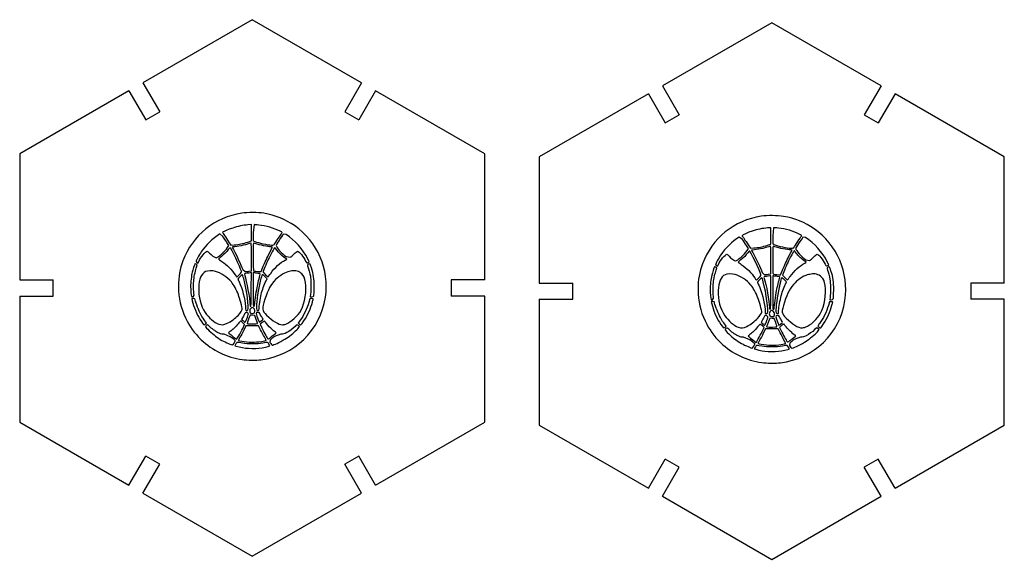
# Model space of a CAD drawing. Header units: millimetres. Extents: x 0 to 278, y 0 to 166.
# Tile 3 of 3: x 131 to 278, y 85 to 166. Entities that reach past the tile are written whole.
import ezdxf

# ---------------------------------------------------------------- set-up
doc = ezdxf.new("R2010")
doc.units = ezdxf.units.MM

msp = doc.modelspace()

# ---------------------------------------------------------------- linework, layer by layer
at = {"color": 7, "linetype": 'Continuous', "lineweight": 25}
for p, q in [((165.67, 165.74), (149.39, 156.34)), ((181.95, 156.34), (165.67, 165.74)), ((243.07, 165.28), (226.79, 155.88)), ((259.35, 155.88), (243.07, 165.28)), ((149.39, 156.34), (151.89, 152.01)), ((181.95, 156.34), (179.45, 152.01)), ((226.79, 155.88), (229.29, 151.55)), ((259.35, 155.88), (256.85, 151.55)), ((147.31, 155.14), (131.03, 145.74)), ((147.31, 155.14), (149.81, 150.81)), ((184.03, 155.14), (181.53, 150.81)), ((200.31, 145.74), (184.03, 155.14)), ((224.71, 154.68), (208.43, 145.28)), ((224.71, 154.68), (227.21, 150.35)), ((261.43, 154.68), (258.93, 150.35)), ((277.71, 145.28), (261.43, 154.68)), ((149.81, 150.81), (151.89, 152.01)), ((179.45, 152.01), (181.53, 150.81)), ((227.21, 150.35), (229.29, 151.55)), ((256.85, 151.55), (258.93, 150.35)), ((131.03, 145.74), (131.03, 126.94)), ((200.31, 126.94), (200.31, 145.74)), ((208.43, 145.28), (208.43, 126.48)), ((277.71, 126.48), (277.71, 145.28)), ((165.55, 135.19), (165.04, 135.15)), ((165.55, 132.75), (165.55, 135.19)), ((165.94, 135.18), (165.82, 133.98)), ((161.3, 133.43), (160.83, 133.79)), ((165.82, 133.98), (165.82, 132.78)), ((170.71, 133.71), (170.31, 133.76)), ((242.94, 134.73), (242.44, 134.69)), ((242.94, 132.29), (242.94, 134.73)), ((243.34, 134.72), (243.21, 133.52)), ((243.21, 133.52), (243.21, 132.32)), ((162.19, 132.08), (161.91, 132.53)), ((161.99, 131.77), (162.19, 132.08)), ((162.16, 132.63), (162.48, 132.13)), ((162.48, 132.13), (163, 132.16)), ((165.02, 132.58), (165.55, 132.75)), ((165.82, 132.78), (166.05, 132.68)), ((238.69, 132.97), (238.23, 133.33)), ((239.59, 131.62), (239.3, 132.07)), ((239.55, 132.17), (239.88, 131.67)), ((242.41, 132.12), (242.94, 132.29)), ((243.21, 132.32), (243.45, 132.22)), ((248.1, 133.25), (247.71, 133.3)), ((239.38, 131.31), (239.59, 131.62)), ((239.88, 131.67), (240.39, 131.7)), ((165.55, 128.29), (165.55, 130.39)), ((170.81, 130.02), (170.44, 130.3)), ((170.58, 129.91), (170.81, 130.02)), ((170.75, 130.41), (171.32, 130.31)), ((174.17, 129.64), (173.95, 130.09)), ((174.01, 129.56), (174.17, 129.64)), ((242.94, 127.84), (242.94, 129.93)), ((248.2, 129.57), (247.84, 129.84)), ((247.97, 129.45), (248.2, 129.57)), ((248.14, 129.95), (248.71, 129.85)), ((251.56, 129.18), (251.34, 129.63)), ((251.4, 129.1), (251.56, 129.18)), ((164.25, 128.51), (164.61, 128.18)), ((165.2, 128.23), (165.55, 128.29)), ((165.55, 128.03), (165.37, 127.99)), ((165.53, 125.54), (165.55, 128.03)), ((165.99, 127.99), (165.82, 128.03)), ((165.82, 128.03), (165.82, 125.56)), ((166.69, 128.18), (167, 128.18)), ((167, 128.18), (167.26, 128.84)), ((241.64, 128.06), (242.01, 127.72)), ((242.6, 127.78), (242.94, 127.84)), ((244.09, 127.72), (244.39, 127.72)), ((244.39, 127.72), (244.65, 128.38)), ((131.03, 126.94), (136.03, 126.94)), ((136.03, 124.54), (136.03, 126.94)), ((167.88, 127.09), (167.53, 127.44)), ((167.73, 126.78), (167.88, 127.09)), ((200.31, 126.94), (195.31, 126.94)), ((195.31, 126.94), (195.31, 124.54)), ((208.43, 126.48), (213.43, 126.48)), ((213.43, 124.08), (213.43, 126.48)), ((242.94, 127.57), (242.77, 127.53)), ((242.93, 125.08), (242.94, 127.57)), ((243.39, 127.53), (243.21, 127.57)), ((243.21, 127.57), (243.21, 125.1)), ((245.28, 126.63), (244.92, 126.98)), ((245.12, 126.32), (245.28, 126.63)), ((277.71, 126.48), (272.71, 126.48)), ((272.71, 126.48), (272.71, 124.08)), ((156.85, 124.43), (157.01, 124.69)), ((174.37, 124.82), (174.32, 124.43)), ((131.03, 124.54), (131.03, 105.74)), ((131.03, 124.54), (136.03, 124.54)), ((156.9, 124.16), (156.66, 124.16)), ((156.66, 124.16), (156.74, 123.82)), ((174.26, 124.13), (174.1, 123.59)), ((174.52, 124.15), (174.26, 124.13)), ((174.32, 124.43), (174.55, 124.43)), ((200.31, 124.54), (195.31, 124.54)), ((200.31, 105.74), (200.31, 124.54)), ((208.43, 124.08), (208.43, 105.28)), ((208.43, 124.08), (213.43, 124.08)), ((234.3, 123.7), (234.06, 123.7)), ((234.06, 123.7), (234.13, 123.36)), ((234.25, 123.97), (234.4, 124.23)), ((251.65, 123.67), (251.5, 123.13)), ((251.91, 123.69), (251.65, 123.67)), ((251.76, 124.36), (251.72, 123.97)), ((251.72, 123.97), (251.94, 123.97)), ((277.71, 124.08), (272.71, 124.08)), ((277.71, 105.28), (277.71, 124.08)), ((165.1, 121.89), (164.88, 122.09)), ((158.86, 120.5), (158.52, 120.99)), ((158.71, 120.38), (158.86, 120.5)), ((164.35, 121.52), (164.07, 121.04)), ((164.07, 121.04), (164.22, 120.93)), ((164.25, 119.72), (164.54, 120.31)), ((164.54, 120.31), (164.27, 120.55)), ((166.04, 121.63), (165.73, 121.67)), ((166.26, 121.04), (166.04, 121.63)), ((167.08, 120.53), (166.84, 120.33)), ((166.84, 120.33), (167.08, 119.81)), ((236.26, 120.04), (235.91, 120.53)), ((241.74, 121.07), (241.47, 120.58)), ((241.47, 120.58), (241.62, 120.47)), ((242.49, 121.43), (242.27, 121.63)), ((243.44, 121.17), (243.12, 121.21)), ((243.66, 120.58), (243.44, 121.17)), ((162.4, 118.47), (161.48, 118.86)), ((164.73, 120.1), (164.42, 119.46)), ((166.63, 120.11), (164.73, 120.1)), ((166.92, 119.52), (166.63, 120.11)), ((169.94, 118.86), (168.99, 118.5)), ((172.73, 119.99), (172.57, 120.12)), ((172.58, 119.8), (172.73, 119.99)), ((236.11, 119.92), (236.26, 120.04)), ((241.65, 119.26), (241.94, 119.85)), ((241.94, 119.85), (241.67, 120.09)), ((242.13, 119.64), (241.81, 119)), ((244.03, 119.65), (242.13, 119.64)), ((244.32, 119.06), (244.03, 119.65)), ((244.47, 120.07), (244.24, 119.87)), ((244.24, 119.87), (244.48, 119.35)), ((250.12, 119.53), (249.96, 119.66)), ((249.98, 119.34), (250.12, 119.53)), ((168.34, 117.97), (168.31, 117.63)), ((239.8, 118.01), (238.88, 118.4)), ((245.74, 117.51), (245.71, 117.17)), ((247.33, 118.41), (246.38, 118.04)), ((131.03, 105.74), (147.31, 96.34)), ((184.03, 96.34), (200.31, 105.74)), ((208.43, 105.28), (224.71, 95.88)), ((261.43, 95.88), (277.71, 105.28)), ((147.31, 96.34), (149.81, 100.67)), ((151.89, 99.47), (149.81, 100.67)), ((181.53, 100.67), (179.45, 99.47)), ((184.03, 96.34), (181.53, 100.67)), ((224.71, 95.88), (227.21, 100.21)), ((229.29, 99.01), (227.21, 100.21)), ((258.93, 100.21), (256.85, 99.01)), ((261.43, 95.88), (258.93, 100.21)), ((149.39, 95.14), (151.89, 99.47)), ((181.95, 95.14), (179.45, 99.47)), ((226.79, 94.68), (229.29, 99.01)), ((259.35, 94.68), (256.85, 99.01)), ((149.39, 95.14), (165.67, 85.74)), ((165.67, 85.74), (181.95, 95.14)), ((226.79, 94.68), (243.07, 85.28)), ((243.07, 85.28), (259.35, 94.68))]:
    msp.add_line(p, q, dxfattribs=at)
at = {"color": 7, "linetype": 'Continuous', "lineweight": 25, "flags": 128}
for points in [[(164.22, 117.5), (163.75, 117.59), (163.54, 117.63)], [(241.61, 117.04), (241.15, 117.13), (240.93, 117.17)]]:
    msp.add_lwpolyline(points, dxfattribs=at)
at = {"color": 7, "linetype": 'Continuous', "lineweight": 25}
for points in [[(164.11, 136.89), (160.08, 136.29), (156.79, 133.61), (155.35, 129.78)], [(167.42, 136.87), (166.52, 137.02), (165.01, 137.03), (164.11, 136.89)], [(171.97, 135.03), (170.61, 135.97), (169.11, 136.58), (167.42, 136.87)], [(241.5, 136.43), (237.47, 135.83), (234.18, 133.15), (232.74, 129.32)], [(244.81, 136.41), (243.91, 136.56), (242.41, 136.57), (241.5, 136.43)], [(165.04, 135.15), (164.32, 135.1), (163.49, 134.93), (162.76, 134.68)], [(166.66, 135.12), (166.34, 135.15), (166.01, 135.18), (165.94, 135.18)], [(169.85, 134.19), (168.89, 134.68), (167.71, 135.02), (166.66, 135.12)], [(176.58, 124.35), (177.2, 128.5), (175.42, 132.63), (171.97, 135.03)], [(249.37, 134.57), (248.01, 135.51), (246.51, 136.12), (244.81, 136.41)], [(160.83, 133.79), (159.75, 133.1), (158.75, 132.13), (158.09, 131.14)], [(162.76, 134.68), (162.11, 134.47), (161.26, 134.08), (161.26, 133.99)], [(161.26, 133.99), (161.26, 133.97), (161.39, 133.77), (161.55, 133.54)], [(161.55, 133.54), (161.71, 133.32), (161.98, 132.91), (162.16, 132.63)], [(169, 132.29), (169.09, 132.45), (169.97, 133.76), (170.09, 133.93)], [(170.31, 133.76), (170.05, 133.43), (169.23, 132.16), (169.23, 132.08)], [(170.09, 133.93), (170.16, 134.02), (170.14, 134.05), (169.85, 134.19)], [(173.95, 130.09), (173.22, 131.54), (172.05, 132.85), (170.71, 133.71)], [(240.16, 134.22), (239.5, 134.01), (238.66, 133.62), (238.66, 133.53)], [(238.66, 133.53), (238.66, 133.51), (238.79, 133.31), (238.94, 133.09)], [(242.44, 134.69), (241.71, 134.64), (240.89, 134.47), (240.16, 134.22)], [(244.06, 134.66), (243.73, 134.69), (243.41, 134.72), (243.34, 134.72)], [(247.24, 133.73), (246.29, 134.22), (245.11, 134.56), (244.06, 134.66)], [(247.49, 133.47), (247.55, 133.56), (247.53, 133.59), (247.24, 133.73)], [(253.97, 123.89), (254.6, 128.04), (252.81, 132.17), (249.37, 134.57)], [(161.91, 132.53), (161.75, 132.78), (161.47, 133.18), (161.3, 133.43)], [(163, 132.16), (163.28, 132.18), (163.73, 132.24), (164, 132.3)], [(165.45, 132.44), (164.91, 132.21), (163.81, 131.96), (163.09, 131.89)], [(164, 132.3), (164.27, 132.36), (164.73, 132.49), (165.02, 132.58)], [(165.55, 130.39), (165.55, 132.36), (165.54, 132.47), (165.45, 132.44)], [(165.91, 132.44), (165.82, 132.47), (165.82, 132.36), (165.82, 130.41)], [(168.27, 131.89), (167.59, 131.95), (166.43, 132.22), (165.91, 132.44)], [(166.05, 132.68), (166.6, 132.44), (167.93, 132.15), (168.54, 132.14)], [(168.54, 132.14), (168.88, 132.14), (168.91, 132.15), (169, 132.29)], [(169.23, 132.08), (169.23, 131.81), (170.12, 130.83), (170.75, 130.41)], [(238.23, 133.33), (237.15, 132.64), (236.14, 131.67), (235.48, 130.68)], [(239.3, 132.07), (239.14, 132.32), (238.87, 132.72), (238.69, 132.97)], [(238.94, 133.09), (239.1, 132.86), (239.37, 132.45), (239.55, 132.17)], [(241.4, 131.84), (241.66, 131.9), (242.12, 132.03), (242.41, 132.12)], [(242.94, 129.93), (242.94, 131.9), (242.94, 132.01), (242.85, 131.98)], [(243.31, 131.98), (243.22, 132.01), (243.21, 131.9), (243.21, 129.95)], [(243.45, 132.22), (244, 131.98), (245.32, 131.69), (245.94, 131.68)], [(246.39, 131.83), (246.49, 131.99), (247.37, 133.3), (247.49, 133.47)], [(247.71, 133.3), (247.44, 132.97), (246.63, 131.71), (246.63, 131.62)], [(251.34, 129.63), (250.62, 131.08), (249.44, 132.39), (248.1, 133.25)], [(158.09, 131.14), (157.74, 130.61), (157.3, 129.81), (157.3, 129.69)], [(157.73, 129.7), (157.97, 130.29), (158.73, 131.22), (158.97, 131.22)], [(158.97, 131.22), (159.03, 131.22), (159.18, 131.09), (159.31, 130.94)], [(159.31, 130.94), (159.55, 130.65), (160.12, 130.24), (160.28, 130.24)], [(160.28, 130.24), (160.55, 130.24), (161.61, 131.19), (161.99, 131.77)], [(162.1, 131.46), (161.81, 131.06), (161.5, 130.75), (161.06, 130.4)], [(162.36, 131.73), (162.33, 131.73), (162.22, 131.61), (162.1, 131.46)], [(164.05, 128.23), (163.93, 128.75), (162.49, 131.73), (162.36, 131.73)], [(163.09, 131.89), (162.86, 131.87), (162.67, 131.84), (162.67, 131.82)], [(162.67, 131.82), (162.67, 131.81), (162.75, 131.65), (162.86, 131.47)], [(162.86, 131.47), (163.38, 130.51), (163.98, 129.25), (164.25, 128.51)], [(167.26, 128.84), (167.4, 129.21), (167.78, 130.03), (168.1, 130.67)], [(169.01, 131.76), (168.97, 131.76), (168.38, 130.67), (168.05, 129.97)], [(168.1, 130.67), (168.43, 131.31), (168.69, 131.84), (168.69, 131.84)], [(168.69, 131.84), (168.69, 131.85), (168.5, 131.87), (168.27, 131.89)], [(169.33, 131.39), (169.17, 131.59), (169.03, 131.76), (169.01, 131.76)], [(170.44, 130.3), (169.95, 130.68), (169.66, 130.96), (169.33, 131.39)], [(171.32, 130.31), (171.44, 130.37), (171.72, 130.6), (171.93, 130.82)], [(171.93, 130.82), (172.15, 131.04), (172.37, 131.22), (172.43, 131.22)], [(172.43, 131.22), (172.65, 131.22), (173.31, 130.41), (173.63, 129.73)], [(235.48, 130.68), (235.13, 130.15), (234.7, 129.35), (234.7, 129.23)], [(235.12, 129.24), (235.37, 129.83), (236.13, 130.76), (236.37, 130.76)], [(236.37, 130.76), (236.42, 130.76), (236.58, 130.63), (236.7, 130.48)], [(237.68, 129.78), (237.94, 129.78), (239, 130.73), (239.38, 131.31)], [(239.5, 131), (239.2, 130.6), (238.9, 130.3), (238.45, 129.94)], [(239.76, 131.27), (239.73, 131.27), (239.61, 131.15), (239.5, 131)], [(241.45, 127.77), (241.32, 128.29), (239.88, 131.27), (239.76, 131.27)], [(240.48, 131.43), (240.25, 131.41), (240.07, 131.38), (240.07, 131.36)], [(240.07, 131.36), (240.07, 131.35), (240.15, 131.19), (240.25, 131.01)], [(240.25, 131.01), (240.78, 130.05), (241.37, 128.79), (241.64, 128.06)], [(240.39, 131.7), (240.68, 131.72), (241.13, 131.78), (241.4, 131.84)], [(242.85, 131.98), (242.31, 131.75), (241.2, 131.5), (240.48, 131.43)], [(245.67, 131.43), (244.98, 131.49), (243.82, 131.76), (243.31, 131.98)], [(246.41, 131.3), (246.36, 131.3), (245.78, 130.21), (245.44, 129.51)], [(245.5, 130.21), (245.82, 130.85), (246.09, 131.38), (246.09, 131.38)], [(246.09, 131.38), (246.09, 131.39), (245.9, 131.41), (245.67, 131.43)], [(245.94, 131.68), (246.28, 131.68), (246.31, 131.69), (246.39, 131.83)], [(246.72, 130.93), (246.57, 131.13), (246.43, 131.3), (246.41, 131.3)], [(246.63, 131.62), (246.63, 131.35), (247.52, 130.37), (248.14, 129.95)], [(247.84, 129.84), (247.34, 130.22), (247.05, 130.5), (246.72, 130.93)], [(249.33, 130.36), (249.55, 130.58), (249.77, 130.76), (249.82, 130.76)], [(249.82, 130.76), (250.04, 130.76), (250.7, 129.95), (251.03, 129.28)], [(155.35, 129.78), (154.9, 128.58), (154.7, 127.4), (154.7, 125.97)], [(157.12, 129.33), (157.08, 129.25), (156.82, 128.42), (156.74, 128.09)], [(157.47, 129.12), (157.47, 129.21), (157.16, 129.39), (157.12, 129.33)], [(157.3, 129.69), (157.3, 129.61), (157.49, 129.43), (157.58, 129.43)], [(157.39, 128.84), (157.43, 128.95), (157.47, 129.08), (157.47, 129.12)], [(157.58, 129.43), (157.6, 129.43), (157.66, 129.55), (157.73, 129.7)], [(161.06, 130.4), (160.84, 130.22), (160.66, 130.06), (160.66, 130.05)], [(160.66, 130.05), (160.66, 130.03), (160.87, 129.87), (161.14, 129.7)], [(161.14, 129.7), (161.91, 129.19), (162.65, 128.44), (163.14, 127.69)], [(165.82, 130.41), (165.82, 129.11), (165.84, 128.33), (165.87, 128.31)], [(168.05, 129.97), (167.78, 129.41), (167.28, 128.2), (167.28, 128.12)], [(168.42, 127.92), (168.99, 128.73), (169.9, 129.56), (170.58, 129.91)], [(173.63, 129.73), (173.7, 129.59), (173.78, 129.48), (173.8, 129.48)], [(173.8, 129.48), (173.83, 129.48), (173.92, 129.52), (174.01, 129.56)], [(174.07, 129.29), (173.87, 129.19), (173.87, 129.19), (173.98, 128.87)], [(174.49, 128.74), (174.28, 129.4), (174.28, 129.4), (174.07, 129.29)], [(232.74, 129.32), (232.29, 128.12), (232.09, 126.94), (232.09, 125.51)], [(234.7, 129.23), (234.7, 129.15), (234.88, 128.98), (234.97, 128.97)], [(234.97, 128.97), (234.99, 128.97), (235.06, 129.09), (235.12, 129.24)], [(236.7, 130.48), (236.95, 130.19), (237.52, 129.78), (237.68, 129.78)], [(238.06, 129.59), (238.05, 129.57), (238.27, 129.41), (238.53, 129.24)], [(238.45, 129.94), (238.23, 129.76), (238.06, 129.6), (238.06, 129.59)], [(238.53, 129.24), (239.3, 128.73), (240.05, 127.98), (240.53, 127.23)], [(243.21, 129.95), (243.21, 128.65), (243.23, 127.87), (243.27, 127.85)], [(244.65, 128.38), (244.79, 128.75), (245.18, 129.57), (245.5, 130.21)], [(245.44, 129.51), (245.18, 128.95), (244.68, 127.75), (244.68, 127.67)], [(245.82, 127.47), (246.39, 128.27), (247.29, 129.1), (247.97, 129.45)], [(248.71, 129.85), (248.83, 129.91), (249.11, 130.15), (249.33, 130.36)], [(251.03, 129.28), (251.1, 129.13), (251.17, 129.02), (251.2, 129.02)], [(251.2, 129.02), (251.22, 129.02), (251.32, 129.06), (251.4, 129.1)], [(156.74, 128.09), (156.61, 127.59), (156.49, 126.54), (156.49, 125.96)], [(156.97, 126.97), (157.04, 127.56), (157.24, 128.47), (157.39, 128.84)], [(158.72, 128.18), (158.08, 127.85), (157.75, 127.08), (157.7, 125.83)], [(160.22, 128.21), (159.78, 128.32), (158.97, 128.31), (158.72, 128.18)], [(162.57, 126.63), (161.97, 127.33), (160.97, 128.01), (160.22, 128.21)], [(163.14, 127.69), (163.22, 127.55), (163.32, 127.42), (163.35, 127.4)], [(163.35, 127.4), (163.38, 127.38), (163.55, 127.51), (163.75, 127.72)], [(164.19, 127.73), (164.09, 127.69), (163.54, 127.13), (163.54, 127.07)], [(163.75, 127.72), (164.04, 128.03), (164.08, 128.11), (164.05, 128.23)], [(164.4, 127.13), (164.31, 127.47), (164.21, 127.74), (164.19, 127.73)], [(164.9, 127.93), (164.44, 127.88), (164.45, 127.89), (164.55, 127.62)], [(164.55, 127.62), (164.82, 126.85), (165.33, 124.06), (165.33, 123.33)], [(164.61, 128.18), (164.75, 128.18), (165.01, 128.2), (165.2, 128.23)], [(165.37, 127.99), (165.28, 127.97), (165.06, 127.94), (164.9, 127.93)], [(165.87, 128.31), (165.97, 128.25), (166.38, 128.19), (166.69, 128.18)], [(166.54, 127.92), (166.34, 127.94), (166.09, 127.97), (165.99, 127.99)], [(166.39, 125.8), (166.5, 126.38), (166.73, 127.3), (166.88, 127.8)], [(166.88, 127.8), (166.9, 127.87), (166.84, 127.89), (166.54, 127.92)], [(167.53, 127.44), (167.11, 127.86), (167.16, 127.92), (166.87, 126.75)], [(167.28, 128.12), (167.28, 128.05), (168.01, 127.36), (168.04, 127.4)], [(168.04, 127.4), (168.06, 127.42), (168.23, 127.66), (168.42, 127.92)], [(171.18, 128.2), (170.67, 128.14), (169.73, 127.57), (169.14, 126.98)], [(171.57, 128.28), (171.43, 128.25), (171.26, 128.21), (171.18, 128.2)], [(173.07, 127.83), (172.69, 128.22), (172.05, 128.41), (171.57, 128.28)], [(173.6, 126.58), (173.49, 127.23), (173.37, 127.53), (173.07, 127.83)], [(173.98, 128.87), (174.1, 128.55), (174.25, 127.95), (174.34, 127.5)], [(174.9, 125.89), (174.9, 127.18), (174.83, 127.71), (174.49, 128.74)], [(234.13, 127.63), (234.01, 127.13), (233.88, 126.08), (233.88, 125.5)], [(234.52, 128.87), (234.47, 128.79), (234.21, 127.96), (234.13, 127.63)], [(234.37, 126.51), (234.44, 127.1), (234.64, 128.01), (234.78, 128.38)], [(234.86, 128.67), (234.86, 128.75), (234.55, 128.93), (234.52, 128.87)], [(234.78, 128.38), (234.82, 128.49), (234.86, 128.62), (234.86, 128.67)], [(236.12, 127.72), (235.48, 127.39), (235.14, 126.62), (235.09, 125.37)], [(237.62, 127.75), (237.18, 127.86), (236.37, 127.85), (236.12, 127.72)], [(239.96, 126.17), (239.36, 126.88), (238.36, 127.55), (237.62, 127.75)], [(241.14, 127.26), (241.43, 127.57), (241.48, 127.65), (241.45, 127.77)], [(242.01, 127.72), (242.14, 127.72), (242.41, 127.74), (242.6, 127.78)], [(243.27, 127.85), (243.36, 127.79), (243.77, 127.73), (244.09, 127.72)], [(244.68, 127.67), (244.68, 127.59), (245.4, 126.9), (245.44, 126.94)], [(248.57, 127.74), (248.07, 127.68), (247.12, 127.11), (246.53, 126.52)], [(248.96, 127.82), (248.83, 127.79), (248.65, 127.75), (248.57, 127.74)], [(250.47, 127.37), (250.09, 127.76), (249.45, 127.96), (248.96, 127.82)], [(251.46, 128.83), (251.27, 128.73), (251.27, 128.73), (251.38, 128.41)], [(251.38, 128.41), (251.49, 128.09), (251.65, 127.49), (251.73, 127.04)], [(251.89, 128.28), (251.67, 128.94), (251.67, 128.94), (251.46, 128.83)], [(252.29, 125.44), (252.3, 126.72), (252.22, 127.25), (251.89, 128.28)], [(157.01, 124.69), (156.93, 125.29), (156.91, 126.41), (156.97, 126.97)], [(163.62, 124.71), (163.33, 125.46), (162.91, 126.23), (162.57, 126.63)], [(163.54, 127.07), (163.54, 127.04), (163.62, 126.84), (163.73, 126.63)], [(163.73, 126.63), (164.18, 125.7), (164.6, 124.08), (164.66, 122.98)], [(165.01, 122.46), (165.22, 122.71), (164.86, 125.45), (164.4, 127.13)], [(166.87, 126.75), (166.59, 125.57), (166.31, 123.76), (166.29, 122.95)], [(167.01, 124.79), (167.17, 125.45), (167.44, 126.21), (167.73, 126.78)], [(169.14, 126.98), (168.47, 126.31), (168, 125.46), (167.56, 124.08)], [(172.94, 122.42), (173.53, 123.52), (173.82, 125.31), (173.6, 126.58)], [(174.34, 127.5), (174.42, 127.06), (174.44, 125.42), (174.37, 124.82)], [(234.4, 124.23), (234.32, 124.83), (234.3, 125.95), (234.37, 126.51)], [(241.01, 124.25), (240.73, 125), (240.3, 125.77), (239.96, 126.17)], [(240.53, 127.23), (240.62, 127.09), (240.71, 126.96), (240.74, 126.94)], [(240.74, 126.94), (240.78, 126.92), (240.94, 127.05), (241.14, 127.26)], [(241.58, 127.27), (241.49, 127.24), (240.93, 126.67), (240.93, 126.61)], [(240.93, 126.61), (240.93, 126.58), (241.02, 126.38), (241.12, 126.17)], [(241.12, 126.17), (241.58, 125.24), (241.99, 123.62), (242.06, 122.52)], [(241.79, 126.67), (241.7, 127.01), (241.61, 127.28), (241.58, 127.27)], [(242.41, 122), (242.62, 122.25), (242.26, 124.99), (241.79, 126.67)], [(242.29, 127.47), (241.84, 127.42), (241.85, 127.43), (241.94, 127.16)], [(241.94, 127.16), (242.22, 126.39), (242.72, 123.6), (242.72, 122.87)], [(242.77, 127.53), (242.67, 127.51), (242.46, 127.48), (242.29, 127.47)], [(243.93, 127.46), (243.73, 127.48), (243.49, 127.51), (243.39, 127.53)], [(244.27, 126.29), (243.98, 125.11), (243.7, 123.31), (243.69, 122.49)], [(243.79, 125.34), (243.9, 125.92), (244.12, 126.84), (244.27, 127.34)], [(244.27, 127.34), (244.29, 127.41), (244.24, 127.43), (243.93, 127.46)], [(244.92, 126.98), (244.5, 127.4), (244.56, 127.46), (244.27, 126.29)], [(244.41, 124.33), (244.56, 125), (244.83, 125.75), (245.12, 126.32)], [(246.53, 126.52), (245.86, 125.85), (245.4, 125), (244.95, 123.62)], [(245.44, 126.94), (245.46, 126.96), (245.63, 127.2), (245.82, 127.47)], [(251, 126.12), (250.89, 126.78), (250.76, 127.08), (250.47, 127.37)], [(251.73, 127.04), (251.81, 126.6), (251.83, 124.96), (251.76, 124.36)], [(154.7, 125.97), (154.7, 124.17), (155, 122.82), (155.74, 121.28)], [(156.49, 125.96), (156.49, 125.42), (156.57, 124.58), (156.63, 124.48)], [(157.7, 125.83), (157.64, 124.4), (157.98, 123.1), (158.68, 122.07)], [(164.19, 122.6), (164.19, 122.8), (163.81, 124.23), (163.62, 124.71)], [(165.37, 123.05), (165.5, 122.91), (165.52, 123.16), (165.53, 125.54)], [(165.82, 125.56), (165.82, 124.2), (165.83, 123.07), (165.85, 123.05)], [(166.03, 123.19), (166.03, 123.51), (166.25, 125.05), (166.39, 125.8)], [(166.69, 122.64), (166.69, 123.05), (166.84, 124.06), (167.01, 124.79)], [(174.83, 124.58), (174.87, 124.67), (174.89, 125.16), (174.9, 125.89)], [(232.09, 125.51), (232.1, 123.71), (232.4, 122.36), (233.13, 120.82)], [(233.88, 125.5), (233.88, 124.96), (233.96, 124.12), (234.02, 124.02)], [(235.09, 125.37), (235.04, 123.94), (235.37, 122.64), (236.07, 121.61)], [(242.76, 122.59), (242.9, 122.46), (242.91, 122.7), (242.93, 125.08)], [(243.21, 125.1), (243.21, 123.74), (243.23, 122.61), (243.25, 122.59)], [(243.43, 122.73), (243.43, 123.05), (243.64, 124.6), (243.79, 125.34)], [(250.33, 121.96), (250.93, 123.06), (251.22, 124.85), (251, 126.12)], [(252.23, 124.12), (252.27, 124.21), (252.29, 124.7), (252.29, 125.44)], [(156.63, 124.48), (156.64, 124.45), (156.75, 124.43), (156.85, 124.43)], [(156.74, 123.82), (156.93, 122.98), (157.42, 121.81), (157.88, 121.08)], [(157.14, 124.07), (157.14, 124.14), (157.08, 124.16), (156.9, 124.16)], [(157.88, 122.07), (157.6, 122.62), (157.14, 123.88), (157.14, 124.07)], [(165.33, 123.33), (165.33, 123.2), (165.35, 123.07), (165.37, 123.05)], [(166.96, 115.04), (171.95, 115.66), (175.84, 119.42), (176.58, 124.35)], [(167.56, 124.08), (167.09, 122.62), (167.11, 122.38), (167.81, 121.7)], [(174.1, 123.59), (173.84, 122.66), (173.32, 121.6), (172.81, 120.92)], [(173.38, 120.84), (173.95, 121.71), (174.4, 122.7), (174.63, 123.62)], [(174.75, 124.07), (174.77, 124.15), (174.75, 124.16), (174.52, 124.15)], [(174.55, 124.43), (174.74, 124.43), (174.78, 124.45), (174.83, 124.58)], [(174.63, 123.62), (174.68, 123.81), (174.73, 124.01), (174.75, 124.07)], [(234.02, 124.02), (234.04, 123.99), (234.14, 123.97), (234.25, 123.97)], [(234.13, 123.36), (234.32, 122.52), (234.81, 121.35), (235.28, 120.62)], [(234.53, 123.62), (234.53, 123.68), (234.47, 123.7), (234.3, 123.7)], [(235.27, 121.61), (235, 122.16), (234.53, 123.42), (234.53, 123.62)], [(241.58, 122.14), (241.59, 122.34), (241.2, 123.77), (241.01, 124.25)], [(244.08, 122.18), (244.08, 122.59), (244.23, 123.6), (244.41, 124.33)], [(244.35, 114.58), (249.34, 115.2), (253.23, 118.96), (253.97, 123.89)], [(244.95, 123.62), (244.48, 122.16), (244.51, 121.92), (245.21, 121.24)], [(252.14, 123.61), (252.17, 123.69), (252.14, 123.7), (251.91, 123.69)], [(251.94, 123.97), (252.13, 123.97), (252.17, 123.99), (252.23, 124.12)], [(252.03, 123.16), (252.07, 123.35), (252.13, 123.55), (252.14, 123.61)], [(158.52, 120.99), (158.33, 121.25), (158.04, 121.74), (157.88, 122.07)], [(158.68, 122.07), (159.17, 121.33), (160.05, 120.58), (160.68, 120.36)], [(163.56, 121.66), (163.92, 122.05), (164.19, 122.45), (164.19, 122.6)], [(164.62, 122.05), (164.62, 122.03), (164.5, 121.79), (164.35, 121.52)], [(164.88, 122.09), (164.74, 122.09), (164.62, 122.07), (164.62, 122.05)], [(164.66, 122.98), (164.69, 122.39), (164.7, 122.37), (164.82, 122.37)], [(164.82, 122.37), (164.88, 122.37), (164.97, 122.41), (165.01, 122.46)], [(164.87, 121.16), (164.98, 121.45), (165.08, 121.78), (165.1, 121.89)], [(165.5, 122.75), (165.33, 122.63), (165.27, 122.43), (165.31, 122.18)], [(165.31, 122.18), (165.36, 121.97), (165.54, 121.9), (165.86, 121.96)], [(165.8, 122.79), (165.67, 122.85), (165.64, 122.85), (165.5, 122.75)], [(166.06, 122.21), (166.11, 122.47), (166.01, 122.69), (165.8, 122.79)], [(165.85, 123.05), (165.95, 122.96), (166.03, 123.03), (166.03, 123.19)], [(165.86, 121.96), (166, 121.99), (166.03, 122.03), (166.06, 122.21)], [(166.52, 122.09), (166.17, 122.09), (166.18, 122.03), (166.61, 120.89)], [(166.29, 122.95), (166.29, 122.5), (166.34, 122.37), (166.56, 122.37)], [(166.82, 121.91), (166.75, 122.08), (166.72, 122.09), (166.52, 122.09)], [(166.56, 122.37), (166.68, 122.37), (166.69, 122.39), (166.69, 122.64)], [(167.09, 121.43), (166.98, 121.59), (166.86, 121.81), (166.82, 121.91)], [(170.67, 120.36), (171.47, 120.66), (172.48, 121.58), (172.94, 122.42)], [(240.95, 121.2), (241.31, 121.59), (241.58, 121.99), (241.58, 122.14)], [(242.06, 122.52), (242.09, 121.93), (242.1, 121.91), (242.21, 121.91)], [(242.21, 121.91), (242.28, 121.91), (242.36, 121.95), (242.41, 122)], [(242.89, 122.29), (242.73, 122.17), (242.66, 121.97), (242.71, 121.73)], [(242.72, 122.87), (242.72, 122.74), (242.74, 122.61), (242.76, 122.59)], [(243.2, 122.33), (243.07, 122.39), (243.03, 122.39), (242.89, 122.29)], [(243.46, 121.75), (243.5, 122.01), (243.4, 122.23), (243.2, 122.33)], [(243.25, 122.59), (243.34, 122.5), (243.43, 122.57), (243.43, 122.73)], [(243.26, 121.51), (243.4, 121.53), (243.43, 121.57), (243.46, 121.75)], [(243.69, 122.49), (243.68, 122.04), (243.74, 121.91), (243.95, 121.91)], [(243.95, 121.91), (244.07, 121.91), (244.08, 121.93), (244.08, 122.18)], [(248.06, 119.9), (248.87, 120.2), (249.88, 121.12), (250.33, 121.96)], [(251.5, 123.13), (251.23, 122.2), (250.72, 121.14), (250.2, 120.46)], [(250.78, 120.38), (251.35, 121.25), (251.79, 122.24), (252.03, 123.16)], [(155.74, 121.28), (156.37, 119.95), (157.01, 119.06), (158.07, 118.03)], [(157.88, 121.08), (158.17, 120.63), (158.46, 120.25), (158.51, 120.25)], [(158.51, 120.25), (158.54, 120.25), (158.63, 120.31), (158.71, 120.38)], [(160.68, 120.36), (161.15, 120.19), (161.45, 120.21), (161.96, 120.47)], [(161.96, 120.47), (162.52, 120.75), (163.16, 121.22), (163.56, 121.66)], [(163.56, 120.4), (163.18, 119.92), (162.8, 119.55), (162.4, 119.25)], [(163.94, 120.79), (163.91, 120.79), (163.73, 120.61), (163.56, 120.4)], [(164.27, 120.55), (164.12, 120.68), (163.97, 120.79), (163.94, 120.79)], [(164.22, 120.93), (164.31, 120.87), (164.41, 120.78), (164.46, 120.72)], [(164.46, 120.72), (164.5, 120.67), (164.57, 120.63), (164.6, 120.63)], [(164.6, 120.63), (164.64, 120.63), (164.76, 120.87), (164.87, 121.16)], [(165.38, 121.67), (165.34, 121.63), (164.9, 120.51), (164.9, 120.45)], [(164.9, 120.45), (164.9, 120.43), (164.95, 120.41), (165.02, 120.39)], [(165.02, 120.39), (165.2, 120.35), (166.4, 120.38), (166.44, 120.42)], [(165.73, 121.67), (165.56, 121.69), (165.4, 121.69), (165.38, 121.67)], [(166.44, 120.42), (166.46, 120.44), (166.38, 120.72), (166.26, 121.04)], [(166.61, 120.89), (166.66, 120.74), (166.72, 120.63), (166.73, 120.63)], [(166.73, 120.63), (166.73, 120.63), (166.86, 120.72), (167.01, 120.83)], [(167.01, 120.83), (167.16, 120.94), (167.28, 121.06), (167.28, 121.09)], [(167.52, 120.78), (167.49, 120.83), (167.29, 120.72), (167.08, 120.53)], [(167.28, 121.09), (167.28, 121.12), (167.19, 121.28), (167.09, 121.43)], [(168.97, 119.26), (168.64, 119.48), (167.74, 120.42), (167.52, 120.78)], [(167.81, 121.7), (168.74, 120.79), (169.59, 120.26), (170.17, 120.25)], [(170.17, 120.25), (170.28, 120.25), (170.5, 120.3), (170.67, 120.36)], [(172.81, 120.92), (172.66, 120.73), (172.54, 120.55), (172.54, 120.52)], [(172.54, 120.52), (172.54, 120.49), (172.62, 120.41), (172.72, 120.34)], [(172.72, 120.34), (172.93, 120.17), (172.94, 120.17), (173.38, 120.84)], [(233.13, 120.82), (233.77, 119.49), (234.41, 118.6), (235.47, 117.57)], [(235.91, 120.53), (235.72, 120.79), (235.43, 121.28), (235.27, 121.61)], [(235.28, 120.62), (235.56, 120.17), (235.85, 119.79), (235.91, 119.79)], [(236.07, 121.61), (236.56, 120.88), (237.45, 120.12), (238.07, 119.9)], [(239.35, 120.01), (239.92, 120.29), (240.55, 120.76), (240.95, 121.2)], [(241.33, 120.33), (241.3, 120.33), (241.13, 120.15), (240.96, 119.94)], [(241.67, 120.09), (241.52, 120.22), (241.37, 120.33), (241.33, 120.33)], [(241.62, 120.47), (241.7, 120.41), (241.81, 120.32), (241.85, 120.26)], [(242.02, 121.59), (242.02, 121.57), (241.89, 121.33), (241.74, 121.07)], [(242, 120.17), (242.03, 120.17), (242.15, 120.41), (242.26, 120.7)], [(242.27, 121.63), (242.13, 121.63), (242.02, 121.62), (242.02, 121.59)], [(242.26, 120.7), (242.37, 120.99), (242.48, 121.32), (242.49, 121.43)], [(242.77, 121.21), (242.73, 121.17), (242.29, 120.05), (242.29, 119.99)], [(242.71, 121.73), (242.75, 121.51), (242.93, 121.44), (243.26, 121.51)], [(243.12, 121.21), (242.95, 121.24), (242.79, 121.24), (242.77, 121.21)], [(243.92, 121.63), (243.57, 121.63), (243.57, 121.57), (244.01, 120.43)], [(243.84, 119.96), (243.86, 119.98), (243.77, 120.26), (243.66, 120.58)], [(244.21, 121.45), (244.14, 121.62), (244.11, 121.63), (243.92, 121.63)], [(244.01, 120.43), (244.06, 120.28), (244.11, 120.17), (244.12, 120.17)], [(244.12, 120.17), (244.13, 120.17), (244.26, 120.26), (244.41, 120.37)], [(244.48, 120.98), (244.37, 121.13), (244.25, 121.35), (244.21, 121.45)], [(244.41, 120.37), (244.56, 120.48), (244.68, 120.6), (244.68, 120.63)], [(244.91, 120.32), (244.88, 120.37), (244.68, 120.26), (244.47, 120.07)], [(244.68, 120.63), (244.68, 120.66), (244.59, 120.82), (244.48, 120.98)], [(246.37, 118.81), (246.04, 119.02), (245.14, 119.96), (244.91, 120.32)], [(245.21, 121.24), (246.13, 120.33), (246.99, 119.8), (247.56, 119.79)], [(250.2, 120.46), (250.06, 120.27), (249.94, 120.09), (249.94, 120.06)], [(250.11, 119.88), (250.33, 119.71), (250.33, 119.71), (250.78, 120.38)], [(159, 120.25), (158.92, 120.24), (158.71, 120.04), (158.71, 119.97)], [(158.71, 119.97), (158.71, 119.87), (159.69, 118.94), (160.19, 118.57)], [(159.41, 119.92), (159.21, 120.1), (159.03, 120.25), (159, 120.25)], [(160.76, 118.99), (160.3, 119.2), (159.86, 119.5), (159.41, 119.92)], [(161.48, 118.86), (161.16, 118.83), (161.09, 118.84), (160.76, 118.99)], [(162.4, 119.25), (162.11, 119.04), (162.11, 119.04), (162.23, 118.95)], [(162.23, 118.95), (162.53, 118.73), (163.24, 118.16), (163.26, 118.12)], [(163.67, 118.61), (163.83, 118.9), (164.1, 119.4), (164.25, 119.72)], [(164.42, 119.46), (164.24, 119.1), (163.98, 118.62), (163.84, 118.38)], [(167.49, 118.43), (167.34, 118.7), (167.08, 119.19), (166.92, 119.52)], [(167.08, 119.81), (167.31, 119.33), (167.83, 118.35), (167.95, 118.2)], [(168.95, 118.8), (169.11, 118.92), (169.23, 119.03), (169.23, 119.05)], [(169.23, 119.05), (169.23, 119.08), (169.12, 119.17), (168.97, 119.26)], [(170.81, 119.08), (170.43, 118.88), (170.37, 118.87), (169.94, 118.86)], [(172.05, 120), (171.7, 119.63), (171.27, 119.31), (170.81, 119.08)], [(171.01, 118.41), (171.58, 118.82), (172.36, 119.5), (172.58, 119.8)], [(172.35, 120.25), (172.32, 120.25), (172.19, 120.14), (172.05, 120)], [(172.57, 120.12), (172.48, 120.19), (172.38, 120.25), (172.35, 120.25)], [(235.91, 119.79), (235.93, 119.79), (236.02, 119.85), (236.11, 119.92)], [(236.4, 119.79), (236.32, 119.78), (236.11, 119.59), (236.11, 119.52)], [(236.11, 119.52), (236.11, 119.41), (237.08, 118.48), (237.58, 118.11)], [(236.8, 119.46), (236.61, 119.64), (236.42, 119.79), (236.4, 119.79)], [(238.16, 118.53), (237.7, 118.74), (237.26, 119.04), (236.8, 119.46)], [(238.07, 119.9), (238.55, 119.73), (238.85, 119.75), (239.35, 120.01)], [(240.96, 119.94), (240.58, 119.47), (240.2, 119.09), (239.8, 118.8)], [(241.06, 118.15), (241.23, 118.44), (241.49, 118.94), (241.65, 119.26)], [(241.81, 119), (241.64, 118.64), (241.38, 118.16), (241.24, 117.92)], [(241.85, 120.26), (241.9, 120.21), (241.96, 120.17), (242, 120.17)], [(242.29, 119.99), (242.29, 119.97), (242.35, 119.95), (242.41, 119.93)], [(242.41, 119.93), (242.59, 119.89), (243.79, 119.92), (243.84, 119.96)], [(244.89, 117.97), (244.73, 118.24), (244.48, 118.73), (244.32, 119.06)], [(244.48, 119.35), (244.7, 118.87), (245.23, 117.89), (245.34, 117.74)], [(247.56, 119.79), (247.67, 119.79), (247.9, 119.84), (248.06, 119.9)], [(249.45, 119.54), (249.09, 119.17), (248.66, 118.85), (248.2, 118.62)], [(248.4, 117.95), (248.98, 118.36), (249.75, 119.04), (249.98, 119.34)], [(249.75, 119.79), (249.71, 119.79), (249.58, 119.68), (249.45, 119.54)], [(249.96, 119.66), (249.87, 119.73), (249.78, 119.79), (249.75, 119.79)], [(249.94, 120.06), (249.94, 120.04), (250.02, 119.95), (250.11, 119.88)], [(158.07, 118.03), (159.73, 116.43), (161.92, 115.37), (164.19, 115.07)], [(160.19, 118.57), (160.43, 118.38), (160.87, 118.1), (161.16, 117.93)], [(161.16, 117.93), (161.71, 117.62), (162.66, 117.21), (162.75, 117.24)], [(163.06, 117.97), (163, 118.02), (162.71, 118.24), (162.4, 118.47)], [(162.75, 117.24), (162.78, 117.25), (162.89, 117.38), (162.98, 117.52)], [(162.98, 117.52), (163.19, 117.82), (163.2, 117.87), (163.06, 117.97)], [(163.22, 117.4), (163.13, 117.26), (163.06, 117.13), (163.07, 117.12)], [(163.54, 117.63), (163.43, 117.65), (163.37, 117.61), (163.22, 117.4)], [(163.26, 118.12), (163.3, 118.01), (163.39, 118.11), (163.67, 118.61)], [(163.84, 118.38), (163.67, 118.09), (163.61, 117.94), (163.65, 117.91)], [(163.65, 117.91), (163.69, 117.89), (163.89, 117.84), (164.1, 117.81)], [(164.1, 117.81), (165.17, 117.63), (166.03, 117.62), (167.09, 117.78)], [(167.26, 117.52), (166.4, 117.37), (165.02, 117.36), (164.22, 117.5)], [(167.09, 117.78), (167.42, 117.83), (167.71, 117.88), (167.73, 117.91)], [(167.95, 117.64), (167.93, 117.64), (167.63, 117.59), (167.26, 117.52)], [(167.73, 117.91), (167.75, 117.93), (167.65, 118.17), (167.49, 118.43)], [(167.95, 118.2), (168.03, 118.09), (168.09, 118.11), (168.39, 118.36)], [(168.28, 117.1), (168.32, 117.14), (168.01, 117.64), (167.95, 117.64)], [(168.31, 117.63), (168.38, 117.53), (168.48, 117.4), (168.53, 117.33)], [(168.99, 118.5), (168.72, 118.3), (168.43, 118.06), (168.34, 117.97)], [(168.39, 118.36), (168.54, 118.49), (168.79, 118.69), (168.95, 118.8)], [(168.91, 117.29), (169.4, 117.46), (170.5, 118.04), (171.01, 118.41)], [(235.47, 117.57), (237.12, 115.97), (239.31, 114.91), (241.59, 114.61)], [(237.58, 118.11), (237.83, 117.92), (238.27, 117.64), (238.56, 117.47)], [(238.88, 118.4), (238.55, 118.37), (238.48, 118.38), (238.16, 118.53)], [(238.56, 117.47), (239.11, 117.16), (240.06, 116.75), (240.15, 116.78)], [(239.8, 118.8), (239.5, 118.58), (239.5, 118.58), (239.63, 118.49)], [(239.63, 118.49), (239.93, 118.27), (240.64, 117.7), (240.65, 117.66)], [(240.45, 117.52), (240.4, 117.56), (240.1, 117.78), (239.8, 118.01)], [(240.38, 117.06), (240.58, 117.36), (240.59, 117.41), (240.45, 117.52)], [(240.65, 117.66), (240.7, 117.55), (240.79, 117.65), (241.06, 118.15)], [(241.24, 117.92), (241.06, 117.63), (241, 117.48), (241.05, 117.45)], [(241.05, 117.45), (241.08, 117.43), (241.28, 117.38), (241.5, 117.35)], [(241.5, 117.35), (242.56, 117.17), (243.43, 117.16), (244.49, 117.32)], [(244.49, 117.32), (244.82, 117.37), (245.1, 117.43), (245.13, 117.45)], [(245.13, 117.45), (245.15, 117.47), (245.04, 117.71), (244.89, 117.97)], [(245.34, 117.74), (245.43, 117.63), (245.49, 117.66), (245.78, 117.9)], [(246.38, 118.04), (246.12, 117.84), (245.83, 117.6), (245.74, 117.51)], [(245.78, 117.9), (245.94, 118.03), (246.19, 118.23), (246.34, 118.34)], [(246.3, 116.83), (246.8, 117), (247.9, 117.59), (248.4, 117.95)], [(246.34, 118.34), (246.5, 118.46), (246.63, 118.57), (246.63, 118.59)], [(246.63, 118.59), (246.63, 118.62), (246.51, 118.71), (246.37, 118.81)], [(248.2, 118.62), (247.83, 118.42), (247.76, 118.41), (247.33, 118.41)], [(163.07, 117.12), (163.12, 117.06), (164.23, 116.83), (164.65, 116.78)], [(164.65, 116.78), (165.26, 116.71), (166.08, 116.71), (166.66, 116.77)], [(166.66, 116.77), (167.2, 116.83), (168.2, 117.04), (168.28, 117.1)], [(168.53, 117.33), (168.63, 117.19), (168.61, 117.19), (168.91, 117.29)], [(240.15, 116.78), (240.18, 116.79), (240.28, 116.92), (240.38, 117.06)], [(240.62, 116.94), (240.52, 116.8), (240.45, 116.67), (240.47, 116.66)], [(240.47, 116.66), (240.52, 116.61), (241.63, 116.37), (242.05, 116.32)], [(240.93, 117.17), (240.82, 117.19), (240.77, 117.15), (240.62, 116.94)], [(244.66, 117.06), (243.79, 116.91), (242.41, 116.9), (241.61, 117.04)], [(242.05, 116.32), (242.65, 116.25), (243.48, 116.25), (244.05, 116.32)], [(244.05, 116.32), (244.59, 116.38), (245.6, 116.58), (245.67, 116.64)], [(245.34, 117.18), (245.33, 117.18), (245.02, 117.13), (244.66, 117.06)], [(245.67, 116.64), (245.71, 116.68), (245.4, 117.18), (245.34, 117.18)], [(245.71, 117.17), (245.78, 117.07), (245.87, 116.94), (245.92, 116.87)], [(245.92, 116.87), (246.02, 116.73), (246, 116.73), (246.3, 116.83)], [(164.19, 115.07), (164.88, 114.98), (166.33, 114.96), (166.96, 115.04)], [(241.59, 114.61), (242.28, 114.52), (243.73, 114.5), (244.35, 114.58)]]:
    msp.add_open_spline(points, degree=3, dxfattribs=at)

doc.saveas('drawing.dxf')
